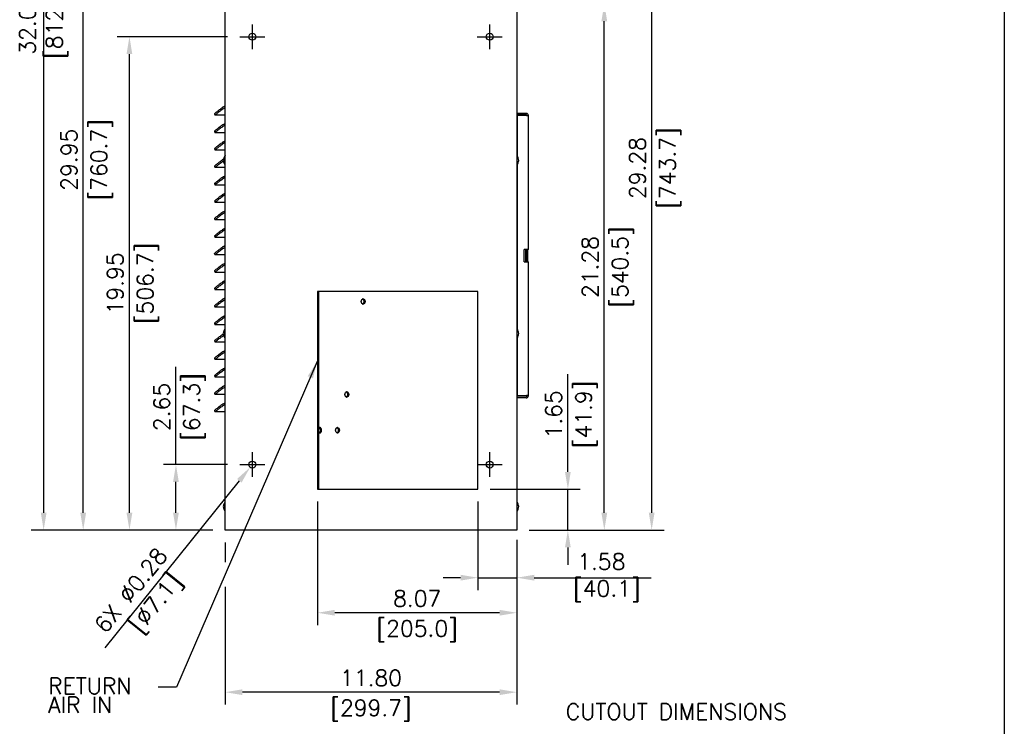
# Model space of a CAD drawing. Header units: inches. Extents: x -1 to 102, y 3 to 82.
# Tile 12 of 19: x 62 to 102, y 30 to 59. Entities that reach past the tile are written whole.
import ezdxf
from ezdxf.enums import TextEntityAlignment as Align

# ---------------------------------------------------------------- set-up
doc = ezdxf.new("R2010")
doc.units = ezdxf.units.IN
doc.header["$LTSCALE"] = 12
doc.header["$MEASUREMENT"] = 0
doc.header["$PDSIZE"] = -1
doc.linetypes.add('CENTER', pattern=[2, 1.25, -0.25, 0.25, -0.25])
doc.linetypes.add('SLD-Solid', pattern=[0])
doc.layers.add('CENTER LINE', color=40, linetype='CENTER')
for name, color, linetype, lineweight in [('DIMENSIONS', 140, 'SLD-Solid', 25), ('DIMENSIONS @ 1', 140, 'SLD-Solid', 25), ('TEXT', 140, 'SLD-Solid', 25), ('TEXT @ 1', 140, 'SLD-Solid', 25)]:
    doc.layers.add(name, color=color, linetype=linetype, lineweight=lineweight)
doc.styles.add('ROMANS', font='romans.shx')
doc.dimstyles.new('FSTD1', dxfattribs={"dimtxt": 0.65, "dimasz": 0.7, "dimexe": 0.5, "dimexo": 0.5, "dimgap": 0.25, "dimtad": 1, "dimzin": 1, "dimdsep": 46, "dimtxsty": 'ROMANS', "dimcen": 0.5, "dimadec": 0, "dimazin": 0, "dimtfac": 1, "dimtmove": 0, "dimatfit": 3, "dimfxl": 0, "dimtolj": 1, "dimarcsym": 0})

# ---------------------------------------------------------------- blocks, each defined once
blk = doc.blocks.new('*D107')
at = {"layer": 'Defpoints', "color": 0}
for p in [(80.498, 39.57), (82.077, 37.92), (80.498, 35.996)]:
    blk.add_point(p, dxfattribs=at)
at = {"layer": 'DIMENSIONS', "color": 0, "lineweight": -2}
for p, q in [((80.498, 39.07), (80.498, 35.496)), ((82.077, 37.42), (82.077, 35.496)), ((79.798, 35.996), (79.098, 35.996)), ((80.498, 35.996), (82.077, 35.996)), ((82.777, 35.996), (87.506, 35.996))]:
    blk.add_line(p, q, dxfattribs=at)
at = {"layer": 'DIMENSIONS', "color": 0}
for points in [[(79.798, 36.113), (79.798, 35.879), (80.498, 35.996)], [(82.777, 36.113), (82.777, 35.879), (82.077, 35.996)]]:
    blk.add_solid(points, dxfattribs=at)
at = {"layer": 'DIMENSIONS', "color": 0, "insert": (85.492, 35.996), "char_height": 0.65, "attachment_point": 5, "style": 'ROMANS'}
blk.add_mtext('\\A1;1.58\\P [40.1]', dxfattribs=at)
blk = doc.blocks.new('*D108')
at = {"layer": 'Defpoints', "color": 0}
for p in [(74.008, 39.57), (82.077, 37.92), (74.008, 34.578)]:
    blk.add_point(p, dxfattribs=at)
at = {"layer": 'DIMENSIONS', "color": 0, "lineweight": -2}
for p, q in [((74.008, 39.07), (74.008, 34.078)), ((82.077, 37.42), (82.077, 34.078)), ((81.377, 34.578), (74.708, 34.578))]:
    blk.add_line(p, q, dxfattribs=at)
at = {"layer": 'DIMENSIONS', "color": 0}
for points in [[(74.708, 34.695), (74.708, 34.462), (74.008, 34.578)], [(81.377, 34.695), (81.377, 34.462), (82.077, 34.578)]]:
    blk.add_solid(points, dxfattribs=at)
at = {"layer": 'DIMENSIONS', "color": 0, "char_height": 0.65, "attachment_point": 5, "style": 'ROMANS'}
for s, insert in [('\\A1;8.07', (78.043, 35.153)), ('\\A1;[205.0]', (78.043, 33.833))]:
    blk.add_mtext(s, dxfattribs=dict(at, insert=insert))
blk = doc.blocks.new('*D116')
at = {"layer": 'Defpoints', "color": 0}
for p in [(70.277, 37.92), (82.077, 37.92), (70.277, 31.366)]:
    blk.add_point(p, dxfattribs=at)
at = {"layer": 'DIMENSIONS', "color": 0, "lineweight": -2}
for p, q in [((70.277, 37.42), (70.277, 36.627)), ((82.077, 37.42), (82.077, 30.866)), ((70.277, 35.627), (70.277, 30.866)), ((81.377, 31.366), (70.977, 31.366))]:
    blk.add_line(p, q, dxfattribs=at)
at = {"layer": 'DIMENSIONS', "color": 0}
for points in [[(70.977, 31.482), (70.977, 31.249), (70.277, 31.366)], [(81.377, 31.482), (81.377, 31.249), (82.077, 31.366)]]:
    blk.add_solid(points, dxfattribs=at)
at = {"layer": 'DIMENSIONS', "color": 0, "char_height": 0.65, "attachment_point": 5, "style": 'ROMANS'}
for s, insert in [('\\A1;11.80', (76.177, 31.941)), ('\\A1;[299.7]', (76.177, 30.621))]:
    blk.add_mtext(s, dxfattribs=dict(at, insert=insert))
blk = doc.blocks.new('*D110')
at = {"layer": 'Defpoints', "color": 0}
for p in [(68.286, 40.57), (70.876, 40.57), (70.277, 37.92)]:
    blk.add_point(p, dxfattribs=at)
at = {"layer": 'DIMENSIONS', "color": 0, "lineweight": -2}
for p, q in [((68.286, 40.57), (68.286, 44.525)), ((70.376, 40.57), (67.786, 40.57)), ((68.286, 38.62), (68.286, 39.87)), ((68.748, 37.92), (67.786, 37.92)), ((69.777, 37.92), (69.748, 37.92))]:
    blk.add_line(p, q, dxfattribs=at)
at = {"layer": 'DIMENSIONS', "color": 0}
for points in [[(68.169, 39.87), (68.403, 39.87), (68.286, 40.57)], [(68.169, 38.62), (68.403, 38.62), (68.286, 37.92)]]:
    blk.add_solid(points, dxfattribs=at)
at = {"layer": 'DIMENSIONS', "color": 0, "char_height": 0.65, "attachment_point": 5, "rotation": 90, "style": 'ROMANS'}
for s, insert in [('\\A1;[67.3]', (69.031, 42.898)), ('\\A1;2.65', (67.711, 42.898))]:
    blk.add_mtext(s, dxfattribs=dict(at, insert=insert))
blk = doc.blocks.new('*D111')
at = {"layer": 'Defpoints', "color": 0}
for p in [(80.498, 39.57), (84.139, 39.57), (82.077, 37.92)]:
    blk.add_point(p, dxfattribs=at)
at = {"layer": 'DIMENSIONS', "color": 0, "lineweight": -2}
for p, q in [((84.139, 40.27), (84.139, 44.225)), ((80.998, 39.57), (84.639, 39.57)), ((84.139, 37.92), (84.139, 39.57)), ((82.577, 37.92), (84.639, 37.92)), ((84.139, 37.22), (84.139, 36.52))]:
    blk.add_line(p, q, dxfattribs=at)
at = {"layer": 'DIMENSIONS', "color": 0}
for points in [[(84.022, 40.27), (84.255, 40.27), (84.139, 39.57)], [(84.022, 37.22), (84.255, 37.22), (84.139, 37.92)]]:
    blk.add_solid(points, dxfattribs=at)
at = {"layer": 'DIMENSIONS', "color": 0, "char_height": 0.65, "attachment_point": 5, "rotation": 90, "style": 'ROMANS'}
for s, insert in [('\\A1;1.65', (83.564, 42.598)), ('\\A1;[41.9]', (84.884, 42.598))]:
    blk.add_mtext(s, dxfattribs=dict(at, insert=insert))
blk = doc.blocks.new('*D112')
at = {"layer": 'Defpoints', "color": 0}
for p in [(79.921, 59.198), (85.612, 59.198), (82.077, 37.92)]:
    blk.add_point(p, dxfattribs=at)
at = {"layer": 'DIMENSIONS', "color": 0, "lineweight": -2}
for p, q in [((80.421, 59.198), (86.112, 59.198)), ((85.612, 38.62), (85.612, 58.498)), ((82.577, 37.92), (86.112, 37.92))]:
    blk.add_line(p, q, dxfattribs=at)
at = {"layer": 'DIMENSIONS', "color": 0}
for points in [[(85.495, 58.498), (85.729, 58.498), (85.612, 59.198)], [(85.495, 38.62), (85.729, 38.62), (85.612, 37.92)]]:
    blk.add_solid(points, dxfattribs=at)
at = {"layer": 'DIMENSIONS', "color": 0, "char_height": 0.65, "attachment_point": 5, "rotation": 90, "style": 'ROMANS'}
for s, insert in [('\\A1;[540.5]', (86.357, 48.559)), ('\\A1;21.28', (85.037, 48.559))]:
    blk.add_mtext(s, dxfattribs=dict(at, insert=insert))
blk = doc.blocks.new('*D91')
at = {"layer": 'Defpoints', "color": 0}
for p in [(66.405, 57.87), (70.876, 57.87), (70.277, 37.92)]:
    blk.add_point(p, dxfattribs=at)
at = {"layer": 'DIMENSIONS', "color": 0, "lineweight": -2}
for p, q in [((70.376, 57.87), (65.905, 57.87)), ((66.405, 38.62), (66.405, 57.17)), ((69.777, 37.92), (65.905, 37.92))]:
    blk.add_line(p, q, dxfattribs=at)
at = {"layer": 'DIMENSIONS', "color": 0}
for points in [[(66.288, 57.17), (66.521, 57.17), (66.405, 57.87)], [(66.288, 38.62), (66.521, 38.62), (66.405, 37.92)]]:
    blk.add_solid(points, dxfattribs=at)
at = {"layer": 'DIMENSIONS', "color": 0, "char_height": 0.65, "attachment_point": 5, "rotation": 90, "style": 'ROMANS'}
for s, insert in [('\\A1;[506.7]', (67.15, 47.895)), ('\\A1;19.95', (65.83, 47.895))]:
    blk.add_mtext(s, dxfattribs=dict(at, insert=insert))
blk = doc.blocks.new('*D92')
at = {"layer": 'Defpoints', "color": 0}
for p in [(64.535, 67.87), (70.876, 67.87), (70.277, 37.92)]:
    blk.add_point(p, dxfattribs=at)
at = {"layer": 'DIMENSIONS', "color": 0, "lineweight": -2}
for p, q in [((70.376, 67.87), (64.035, 67.87)), ((64.535, 38.62), (64.535, 67.17)), ((68.748, 37.92), (64.035, 37.92)), ((69.777, 37.92), (69.748, 37.92))]:
    blk.add_line(p, q, dxfattribs=at)
at = {"layer": 'DIMENSIONS', "color": 0}
for points in [[(64.418, 67.17), (64.652, 67.17), (64.535, 67.87)], [(64.418, 38.62), (64.652, 38.62), (64.535, 37.92)]]:
    blk.add_solid(points, dxfattribs=at)
at = {"layer": 'DIMENSIONS', "color": 0, "char_height": 0.65, "attachment_point": 5, "rotation": 90, "style": 'ROMANS'}
for s, insert in [('\\A1;[760.7]', (65.28, 52.895)), ('\\A1;29.95', (63.96, 52.895))]:
    blk.add_mtext(s, dxfattribs=dict(at, insert=insert))
blk = doc.blocks.new('*D93')
at = {"layer": 'Defpoints', "color": 0}
for p in [(79.921, 67.198), (82.077, 37.92), (87.528, 37.92)]:
    blk.add_point(p, dxfattribs=at)
at = {"layer": 'DIMENSIONS', "color": 0, "lineweight": -2}
for p, q in [((80.421, 67.198), (88.028, 67.198)), ((87.528, 66.498), (87.528, 38.62)), ((82.577, 37.92), (88.028, 37.92))]:
    blk.add_line(p, q, dxfattribs=at)
at = {"layer": 'DIMENSIONS', "color": 0}
for points in [[(87.411, 66.498), (87.644, 66.498), (87.528, 67.198)], [(87.411, 38.62), (87.644, 38.62), (87.528, 37.92)]]:
    blk.add_solid(points, dxfattribs=at)
at = {"layer": 'DIMENSIONS', "color": 0, "char_height": 0.65, "attachment_point": 5, "rotation": 90, "style": 'ROMANS'}
for s, insert in [('\\A1;[743.7]', (88.273, 52.559)), ('\\A1;29.28', (86.953, 52.559))]:
    blk.add_mtext(s, dxfattribs=dict(at, insert=insert))
blk = doc.blocks.new('*D99')
at = {"layer": 'Defpoints', "color": 0}
for p in [(71.464, 40.679), (71.289, 40.461)]:
    blk.add_point(p, dxfattribs=at)
at = {"layer": 'DIMENSIONS', "color": 0, "lineweight": -2}
blk.add_line((65.425, 33.159), (70.85, 39.915), dxfattribs=at)
at = {"layer": 'DIMENSIONS', "color": 0}
blk.add_solid([(70.759, 39.988), (70.941, 39.842), (71.289, 40.461)], dxfattribs=at)
at = {"layer": 'DIMENSIONS', "color": 0, "insert": (66.967, 35.08), "char_height": 0.65, "attachment_point": 5, "rotation": 51.235, "style": 'ROMANS'}
blk.add_mtext('\\A1;6X %%C0.28\\P [∅7.1]', dxfattribs=at)
blk = doc.blocks.new('*D100')
at = {"layer": 'Defpoints', "color": 0}
for p in [(70.277, 69.92), (62.935, 37.92), (70.277, 37.92)]:
    blk.add_point(p, dxfattribs=at)
at = {"layer": 'DIMENSIONS', "color": 0, "lineweight": -2}
for p, q in [((69.777, 69.92), (62.435, 69.92)), ((62.935, 69.22), (62.935, 38.62)), ((69.777, 37.92), (62.435, 37.92))]:
    blk.add_line(p, q, dxfattribs=at)
at = {"layer": 'DIMENSIONS', "color": 0}
for points in [[(62.819, 69.22), (63.052, 69.22), (62.935, 69.92)], [(62.819, 38.62), (63.052, 38.62), (62.935, 37.92)]]:
    blk.add_solid(points, dxfattribs=at)
at = {"layer": 'DIMENSIONS', "color": 0, "insert": (62.935, 58.399), "char_height": 0.65, "attachment_point": 5, "rotation": 90, "style": 'ROMANS'}
blk.add_mtext('\\A1;32.00\\P [812.8]', dxfattribs=at)

msp = doc.modelspace()

# ---------------------------------------------------------------- linework, layer by layer
for p, q in [((70.277, 37.92), (70.277, 69.92)), ((82.077, 69.92), (82.077, 37.92)), ((70.208, 55.03), (70.277, 55.079)), ((70.241, 54.983), (70.277, 55.008)), ((69.842, 54.744), (69.875, 54.697)), ((70.277, 54.696), (69.877, 54.696)), ((82.452, 54.77), (82.077, 54.77)), ((82.452, 54.71), (82.077, 54.71)), ((82.083, 54.68), (82.077, 54.68)), ((82.46, 54.68), (82.083, 54.68)), ((82.083, 54.68), (82.083, 53.06)), ((82.46, 54.68), (82.542, 54.68)), ((82.542, 49.27), (82.542, 54.68)), ((70.208, 54.325), (70.277, 54.373)), ((70.241, 54.277), (70.277, 54.302)), ((69.842, 54.039), (69.875, 53.991)), ((70.277, 53.99), (69.877, 53.99)), ((70.208, 53.619), (70.277, 53.667)), ((70.241, 53.571), (70.277, 53.597)), ((69.842, 53.333), (69.875, 53.285)), ((70.277, 53.284), (69.877, 53.284)), ((69.842, 52.627), (69.875, 52.579)), ((70.277, 52.579), (69.877, 52.579)), ((82.083, 52.681), (82.083, 46.06)), ((70.208, 52.207), (70.277, 52.256)), ((70.241, 52.159), (70.277, 52.185)), ((69.842, 51.921), (69.875, 51.873)), ((70.277, 51.873), (69.877, 51.873)), ((70.208, 51.501), (70.277, 51.55)), ((70.241, 51.454), (70.277, 51.479)), ((69.842, 51.215), (69.875, 51.168)), ((70.277, 51.167), (69.877, 51.167)), ((70.208, 50.795), (70.277, 50.844)), ((70.241, 50.748), (70.277, 50.773)), ((69.842, 50.509), (69.875, 50.462)), ((70.277, 50.461), (69.877, 50.461)), ((69.842, 49.803), (69.875, 49.756)), ((70.208, 50.089), (70.277, 50.138)), ((70.241, 50.042), (70.277, 50.067)), ((70.277, 49.755), (69.877, 49.755)), ((70.208, 49.383), (70.277, 49.432)), ((69.842, 49.097), (69.875, 49.05)), ((70.277, 49.049), (69.877, 49.049)), ((70.241, 49.336), (70.277, 49.361)), ((82.375, 48.77), (82.375, 49.27)), ((82.46, 49.27), (82.375, 49.27)), ((82.433, 48.77), (82.433, 49.27)), ((82.542, 49.27), (82.46, 49.27)), ((82.464, 48.77), (82.464, 49.27)), ((82.523, 48.77), (82.523, 49.27)), ((70.208, 48.678), (70.277, 48.726)), ((70.241, 48.63), (70.277, 48.655)), ((82.375, 48.77), (82.46, 48.77)), ((82.46, 48.77), (82.542, 48.77)), ((82.542, 43.36), (82.542, 48.77)), ((69.842, 48.392), (69.875, 48.344)), ((70.277, 48.343), (69.877, 48.343)), ((70.208, 47.972), (70.277, 48.02)), ((70.241, 47.924), (70.277, 47.95)), ((69.842, 47.686), (69.875, 47.638)), ((70.277, 47.637), (69.877, 47.637)), ((80.498, 47.57), (74.008, 47.57)), ((74.008, 47.57), (74.008, 39.57)), ((74.06, 39.57), (74.06, 47.57)), ((74.063, 39.57), (74.063, 47.57)), ((80.498, 39.57), (80.498, 47.57)), ((70.208, 47.266), (70.277, 47.314)), ((70.241, 47.218), (70.277, 47.244)), ((69.842, 46.98), (69.875, 46.932)), ((70.277, 46.931), (69.877, 46.931)), ((70.208, 46.56), (70.277, 46.609)), ((69.842, 46.274), (69.875, 46.226)), ((70.277, 46.226), (69.877, 46.226)), ((70.241, 46.512), (70.277, 46.538)), ((69.842, 45.568), (69.875, 45.52)), ((70.277, 45.52), (69.877, 45.52)), ((82.083, 45.681), (82.083, 43.36)), ((70.208, 45.148), (70.277, 45.197)), ((70.241, 45.101), (70.277, 45.126)), ((69.842, 44.862), (69.875, 44.815)), ((70.277, 44.814), (69.877, 44.814)), ((70.208, 44.442), (70.277, 44.491)), ((70.241, 44.395), (70.277, 44.42)), ((69.842, 44.156), (69.875, 44.109)), ((70.277, 44.108), (69.877, 44.108)), ((69.842, 43.45), (69.875, 43.403)), ((70.208, 43.736), (70.277, 43.785)), ((70.241, 43.689), (70.277, 43.714)), ((70.277, 43.402), (69.877, 43.402)), ((70.208, 43.03), (70.277, 43.079)), ((82.083, 43.36), (82.077, 43.36)), ((82.452, 43.33), (82.077, 43.33)), ((82.452, 43.27), (82.077, 43.27)), ((82.083, 43.36), (82.46, 43.36)), ((82.542, 43.36), (82.46, 43.36)), ((69.842, 42.744), (69.875, 42.697)), ((70.277, 42.696), (69.877, 42.696)), ((70.241, 42.983), (70.277, 43.008)), ((74.008, 39.57), (80.498, 39.57)), ((82.077, 37.92), (70.277, 37.92))]:
    msp.add_line(p, q)
for centre, radius in [((71.376, 57.87), 0.139), ((80.976, 57.87), 0.139), ((71.376, 40.57), 0.14), ((80.976, 40.57), 0.139)]:
    msp.add_circle(centre, radius)
for centre, radius, start, end in [((82.257, 54.65), 0.06, 29.9987, 90), ((70.505, 52.87), 0.303, 142.2875, 217.7125), ((81.847, 52.87), 0.303, 0, 37.7125), ((81.847, 52.87), 0.303, 322.2875, 0), ((70.505, 45.87), 0.303, 142.2875, 217.7125), ((81.847, 45.87), 0.303, 0, 37.7125), ((81.847, 45.87), 0.303, 322.2875, 0), ((70.505, 38.87), 0.303, 142.2875, 217.7125), ((81.847, 38.87), 0.303, 0, 37.7125), ((81.847, 38.87), 0.303, 322.2875, 0)]:
    msp.add_arc(centre, radius, start, end)
for centre, major_axis in [((75.858, 47.164), (0, -0.109)), ((75.196, 43.405), (0, -0.11)), ((74.822, 41.958), (0, 0.11))]:
    msp.add_ellipse(centre, major_axis=major_axis, ratio=0.703985)
for points, weights in [([(70.208, 55.03), (69.828, 54.764), (69.842, 54.744)], [1, 0.731943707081, 1]), ([(70.241, 54.983), (69.833, 54.696), (69.877, 54.696)], [1, 0.707106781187, 1]), ([(82.542, 54.68), (82.542, 54.77), (82.452, 54.77)], [1, 0.707106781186, 1]), ([(82.482, 54.68), (82.482, 54.71), (82.452, 54.71)], [1, 0.707106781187, 1]), ([(70.208, 54.325), (69.828, 54.058), (69.842, 54.039)], [1, 0.731943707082, 1]), ([(70.241, 54.277), (69.833, 53.99), (69.877, 53.99)], [1, 0.707106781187, 1]), ([(70.208, 53.619), (69.828, 53.352), (69.842, 53.333)], [1, 0.731943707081, 1]), ([(70.241, 53.571), (69.833, 53.284), (69.877, 53.284)], [1, 0.707106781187, 1]), ([(70.208, 52.913), (69.828, 52.646), (69.842, 52.627)], [1, 0.731943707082, 1]), ([(70.203, 52.839), (69.837, 52.579), (69.877, 52.579)], [1, 0.739384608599, 1]), ([(82.087, 52.685), (82.088, 52.685), (82.088, 52.686)], [1, 0.999578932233, 1]), ([(70.208, 52.207), (69.828, 51.94), (69.842, 51.921)], [1, 0.731943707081, 1]), ([(70.241, 52.159), (69.833, 51.873), (69.877, 51.873)], [1, 0.707106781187, 1]), ([(70.208, 51.501), (69.828, 51.234), (69.842, 51.215)], [1, 0.73194370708, 1]), ([(70.241, 51.454), (69.833, 51.167), (69.877, 51.167)], [1, 0.707106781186, 1]), ([(70.208, 50.795), (69.828, 50.528), (69.842, 50.509)], [1, 0.731943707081, 1]), ([(70.241, 50.748), (69.833, 50.461), (69.877, 50.461)], [1, 0.707106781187, 1]), ([(70.208, 50.089), (69.828, 49.822), (69.842, 49.803)], [1, 0.731943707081, 1]), ([(70.241, 50.042), (69.833, 49.755), (69.877, 49.755)], [1, 0.707106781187, 1]), ([(70.208, 49.383), (69.828, 49.116), (69.842, 49.097)], [1, 0.731943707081, 1]), ([(70.241, 49.336), (69.833, 49.049), (69.877, 49.049)], [1, 0.707106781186, 1]), ([(70.208, 48.678), (69.828, 48.411), (69.842, 48.392)], [1, 0.73194370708, 1]), ([(70.241, 48.63), (69.833, 48.343), (69.877, 48.343)], [1, 0.707106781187, 1]), ([(70.208, 47.972), (69.828, 47.705), (69.842, 47.686)], [1, 0.731943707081, 1]), ([(70.241, 47.924), (69.833, 47.637), (69.877, 47.637)], [1, 0.707106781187, 1]), ([(70.208, 47.266), (69.828, 46.999), (69.842, 46.98)], [1, 0.731943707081, 1]), ([(70.241, 47.218), (69.833, 46.931), (69.877, 46.931)], [1, 0.707106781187, 1]), ([(75.821, 47.068), (75.826, 47.067), (75.831, 47.067)], [1, 0.997240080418, 1]), ([(70.208, 46.56), (69.828, 46.293), (69.842, 46.274)], [1, 0.731943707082, 1]), ([(70.241, 46.512), (69.833, 46.226), (69.877, 46.226)], [1, 0.707106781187, 1]), ([(70.202, 45.85), (69.829, 45.587), (69.842, 45.568)], [1, 0.736731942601, 1]), ([(70.213, 45.787), (69.836, 45.52), (69.877, 45.52)], [1, 0.73094552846, 1]), ([(82.087, 45.685), (82.088, 45.685), (82.088, 45.686)], [1, 0.999578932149, 1]), ([(70.208, 45.148), (69.828, 44.881), (69.842, 44.862)], [1, 0.731943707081, 1]), ([(70.241, 45.101), (69.833, 44.814), (69.877, 44.814)], [1, 0.707106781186, 1]), ([(70.208, 44.442), (69.828, 44.175), (69.842, 44.156)], [1, 0.731943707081, 1]), ([(70.241, 44.395), (69.833, 44.108), (69.877, 44.108)], [1, 0.707106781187, 1]), ([(70.208, 43.736), (69.828, 43.469), (69.842, 43.45)], [1, 0.73194370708, 1]), ([(70.241, 43.689), (69.833, 43.402), (69.877, 43.402)], [1, 0.707106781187, 1]), ([(70.208, 43.03), (69.828, 42.764), (69.842, 42.744)], [1, 0.731943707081, 1]), ([(75.159, 43.309), (75.164, 43.308), (75.168, 43.308)], [1, 0.998000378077, 1]), ([(82.452, 43.33), (82.482, 43.33), (82.482, 43.36)], [1, 0.707106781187, 1]), ([(82.452, 43.27), (82.542, 43.27), (82.542, 43.36)], [1, 0.707106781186, 1]), ([(70.241, 42.983), (69.833, 42.696), (69.877, 42.696)], [1, 0.707106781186, 1]), ([(74.072, 42.055), (74.067, 42.055), (74.062, 42.053)], [1, 0.996918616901, 1]), ([(74.099, 42.067), (74.08, 42.067), (74.063, 42.054)], [1, 0.969508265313, 1]), ([(74.796, 42.055), (74.79, 42.055), (74.785, 42.053)], [1, 0.996918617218, 1]), ([(82.087, 38.685), (82.088, 38.685), (82.088, 38.686)], [1, 0.999578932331, 1])]:
    msp.add_rational_spline(points, weights, degree=2)
for points, weights in [([(70.266, 53.057), (70.25, 53.047), (70.251, 52.868), (70.251, 52.689), (70.266, 52.684)], [1, 0.722455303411, 1, 0.72245530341, 1]), ([(75.831, 47.067), (75.904, 47.067), (75.899, 47.172), (75.893, 47.276), (75.82, 47.26)], [1, 0.679028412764, 1, 0.679028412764, 1]), ([(75.844, 47.056), (75.908, 47.072), (75.908, 47.164), (75.908, 47.256), (75.844, 47.272)], [1, 0.765780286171, 1, 0.765780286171, 1]), ([(70.266, 46.057), (70.25, 46.047), (70.251, 45.868), (70.251, 45.689), (70.266, 45.684)], [1, 0.72245530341, 1, 0.72245530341, 1]), ([(75.168, 43.308), (75.241, 43.308), (75.236, 43.411), (75.231, 43.515), (75.159, 43.501)], [1, 0.683122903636, 1, 0.683122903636, 1]), ([(75.183, 43.297), (75.247, 43.313), (75.247, 43.405), (75.247, 43.497), (75.183, 43.513)], [1, 0.765780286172, 1, 0.765780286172, 1]), ([(74.062, 41.862), (74.135, 41.845), (74.141, 41.95), (74.146, 42.055), (74.072, 42.055)], [1, 0.678806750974, 1, 0.678806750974, 1]), ([(74.063, 41.861), (74.15, 41.794), (74.174, 41.931), (74.198, 42.067), (74.099, 42.067)], [1, 0.61438643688, 1, 0.614386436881, 1]), ([(74.086, 41.85), (74.15, 41.866), (74.15, 41.958), (74.15, 42.049), (74.086, 42.065)], [1, 0.765780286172, 1, 0.765780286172, 1]), ([(74.785, 41.862), (74.858, 41.845), (74.864, 41.95), (74.869, 42.055), (74.796, 42.055)], [1, 0.67880675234, 1, 0.678806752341, 1]), ([(74.809, 41.85), (74.873, 41.866), (74.873, 41.958), (74.873, 42.049), (74.809, 42.065)], [1, 0.765780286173, 1, 0.765780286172, 1]), ([(70.266, 39.057), (70.25, 39.047), (70.251, 38.868), (70.251, 38.689), (70.266, 38.684)], [1, 0.72245530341, 1, 0.72245530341, 1])]:
    msp.add_rational_spline(points, weights, degree=2, knots=[0, 0, 0, 0.5, 0.5, 1, 1, 1])
for points, knots in [([(70.277, 53.064), (70.276, 53.064), (70.274, 53.063), (70.272, 53.062), (70.271, 53.061)], [0.96853619, 0.96853619, 0.96853619, 0.96853619, 0.98567535, 1, 1, 1, 1]), ([(82.088, 53.055), (82.087, 53.055), (82.086, 53.057), (82.082, 53.061), (82.078, 53.063), (82.078, 53.063)], [0, 0, 0, 0, 0.0537855, 0.1975703, 0.2325047, 0.2325047, 0.2325047, 0.2325047]), ([(82.078, 52.678), (82.079, 52.678), (82.082, 52.68), (82.087, 52.684), (82.089, 52.688), (82.09, 52.689), (82.09, 52.689)], [0.6773944, 0.6773944, 0.6773944, 0.6773944, 0.733675, 0.8483452, 0.9841903, 1, 1, 1, 1]), ([(70.277, 46.064), (70.276, 46.064), (70.274, 46.063), (70.272, 46.062), (70.271, 46.061)], [0.96853619, 0.96853619, 0.96853619, 0.96853619, 0.98567535, 1, 1, 1, 1]), ([(82.088, 46.055), (82.087, 46.055), (82.086, 46.057), (82.082, 46.061), (82.078, 46.063), (82.078, 46.063)], [0, 0, 0, 0, 0.0537855, 0.1975703, 0.2325047, 0.2325047, 0.2325047, 0.2325047]), ([(82.078, 45.678), (82.079, 45.678), (82.082, 45.68), (82.087, 45.684), (82.089, 45.688), (82.09, 45.689), (82.09, 45.689)], [0.6773944, 0.6773944, 0.6773944, 0.6773944, 0.733675, 0.8483452, 0.9841903, 1, 1, 1, 1]), ([(70.277, 39.064), (70.276, 39.064), (70.274, 39.063), (70.272, 39.062), (70.271, 39.061)], [0.96853619, 0.96853619, 0.96853619, 0.96853619, 0.98567535, 1, 1, 1, 1]), ([(82.088, 39.055), (82.087, 39.055), (82.086, 39.057), (82.081, 39.062), (82.076, 39.063), (82.075, 39.064)], [0, 0, 0, 0, 0.0537855, 0.1975703, 0.2745873, 0.2745873, 0.2745873, 0.2745873]), ([(82.075, 38.677), (82.077, 38.677), (82.082, 38.679), (82.087, 38.684), (82.089, 38.688), (82.09, 38.689), (82.09, 38.689)], [0.6336364, 0.6336364, 0.6336364, 0.6336364, 0.733675, 0.8483452, 0.9841903, 1, 1, 1, 1])]:
    msp.add_open_spline(points, degree=3, knots=knots)
at = {"layer": 'CENTER LINE'}
for p, q in [((71.376, 57.37), (71.376, 58.37)), ((80.976, 57.37), (80.976, 58.37)), ((70.876, 57.87), (71.876, 57.87)), ((80.476, 57.87), (81.476, 57.87)), ((71.376, 40.07), (71.376, 41.07)), ((80.976, 40.07), (80.976, 41.07)), ((70.876, 40.57), (71.876, 40.57)), ((80.479, 40.57), (81.476, 40.57))]:
    msp.add_line(p, q, dxfattribs=at)
at = {"layer": 'DIMENSIONS'}
msp.add_line((82.077, 37.52), (82.077, 34.416), dxfattribs=at)
at = {"layer": 'TEXT'}
msp.add_line((101.792, 81.572), (101.792, 3.072), dxfattribs=at)

# ---------------------------------------------------------------- texts
at = {"layer": 'DIMENSIONS', "style": 'ROMANS'}
for s, p in [('RETURN', (63.121, 31.94)), ('AIR IN', (63.121, 31.174)), ('CUTOUT DIMENSIONS', (84.055, 30.902))]:
    msp.add_text(s, height=0.65, dxfattribs=at).set_placement(p, align=Align.TOP_LEFT)

# ---------------------------------------------------------------- dimensions: what is measured, and where the dimension line sits
at = {"layer": 'DIMENSIONS @ 1'}
dim = msp.add_linear_dim(base=(62.935, 37.92), p1=(70.277, 69.92), p2=(70.277, 37.92), angle=90, dimstyle='FSTD1', override={"dimscale": 1, "dimpost": '\\X', "dimtix": 0, "dimtofl": 1, "dimtmove": 0, "dimatfit": 3}, dxfattribs=at)
dim.commit()
dim.dimension.update_dxf_attribs({"geometry": '*D100', "text_midpoint": (62.935, 58.399), "dimtype": 128})
for base, p1, p2, override, picture, middle in [((64.535, 67.87), (70.277, 37.92), (70.876, 67.87), {"dimscale": 1, "dimpost": '<>\\X', "dimtix": 0, "dimtofl": 1, "dimtmove": 0, "dimatfit": 3}, '*D92', (64.535, 52.895)), ((87.528, 37.92), (79.921, 67.198), (82.077, 37.92), {"dimscale": 1, "dimpost": '\\X', "dimtix": 0, "dimtofl": 1, "dimtmove": 0, "dimatfit": 3}, '*D93', (87.528, 52.559)), ((85.612, 59.198), (82.077, 37.92), (79.921, 59.198), {"dimscale": 1, "dimpost": '\\X', "dimtix": 0, "dimtofl": 1, "dimtmove": 0, "dimatfit": 3}, '*D112', (85.612, 48.559)), ((66.405, 57.87), (70.277, 37.92), (70.876, 57.87), {"dimscale": 1, "dimpost": '<>\\X', "dimtix": 0, "dimtofl": 1, "dimtmove": 0, "dimatfit": 3}, '*D91', (66.405, 47.895)), ((68.286, 40.57), (70.277, 37.92), (70.876, 40.57), {"dimscale": 1, "dimpost": '<>\\X', "dimtix": 0, "dimtofl": 1, "dimtmove": 0, "dimatfit": 3}, '*D110', (68.286, 42.898)), ((84.139, 39.57), (82.077, 37.92), (80.498, 39.57), {"dimscale": 1, "dimpost": '\\X', "dimtix": 0, "dimtofl": 1, "dimtmove": 0, "dimatfit": 3}, '*D111', (84.139, 42.598))]:
    dim = msp.add_linear_dim(base=base, p1=p1, p2=p2, angle=90, dimstyle='FSTD1', override=override, dxfattribs=at)
    dim.commit()
    dim.dimension.update_dxf_attribs({"geometry": picture, "text_midpoint": middle})
dim = msp.add_diameter_dim_2p(p1=(71.464, 40.679), p2=(71.289, 40.461), dimstyle='FSTD1', override={"dimscale": 1, "dimpost": '6X %%C<>\\X', "dimcen": 0, "dimtix": 0, "dimtofl": 0, "dimtmove": 0, "dimatfit": 3}, dxfattribs=at)
dim.commit()
dim.dimension.update_dxf_attribs({"geometry": '*D99', "text_midpoint": (66.967, 35.08), "dimtype": 131})
for base, p2, picture, middle in [((74.008, 34.578), (74.008, 39.57), '*D108', (78.043, 34.578)), ((70.277, 31.366), (70.277, 37.92), '*D116', (76.177, 31.366))]:
    dim = msp.add_linear_dim(base=base, p1=(82.077, 37.92), p2=p2, dimstyle='FSTD1', override={"dimscale": 1, "dimpost": '\\X', "dimtix": 0, "dimtofl": 1, "dimtmove": 0, "dimatfit": 3}, dxfattribs=at)
    dim.commit()
    dim.dimension.update_dxf_attribs({"geometry": picture, "text_midpoint": middle})
dim = msp.add_linear_dim(base=(80.498, 35.996), p1=(82.077, 37.92), p2=(80.498, 39.57), dimstyle='FSTD1', override={"dimscale": 1, "dimpost": '\\X', "dimtix": 0, "dimtofl": 1, "dimtmove": 0, "dimatfit": 3}, dxfattribs=at)
dim.commit()
dim.dimension.update_dxf_attribs({"geometry": '*D107', "text_midpoint": (85.492, 35.996), "dimtype": 128})

# ---------------------------------------------------------------- leaders
at = {"layer": 'TEXT @ 1'}
msp.add_leader([(74, 44.741), (68.307, 31.568), (67.565, 31.568)], dimstyle='FSTD1', override={"dimscale": 1}, dxfattribs=at)

doc.saveas('drawing.dxf')
